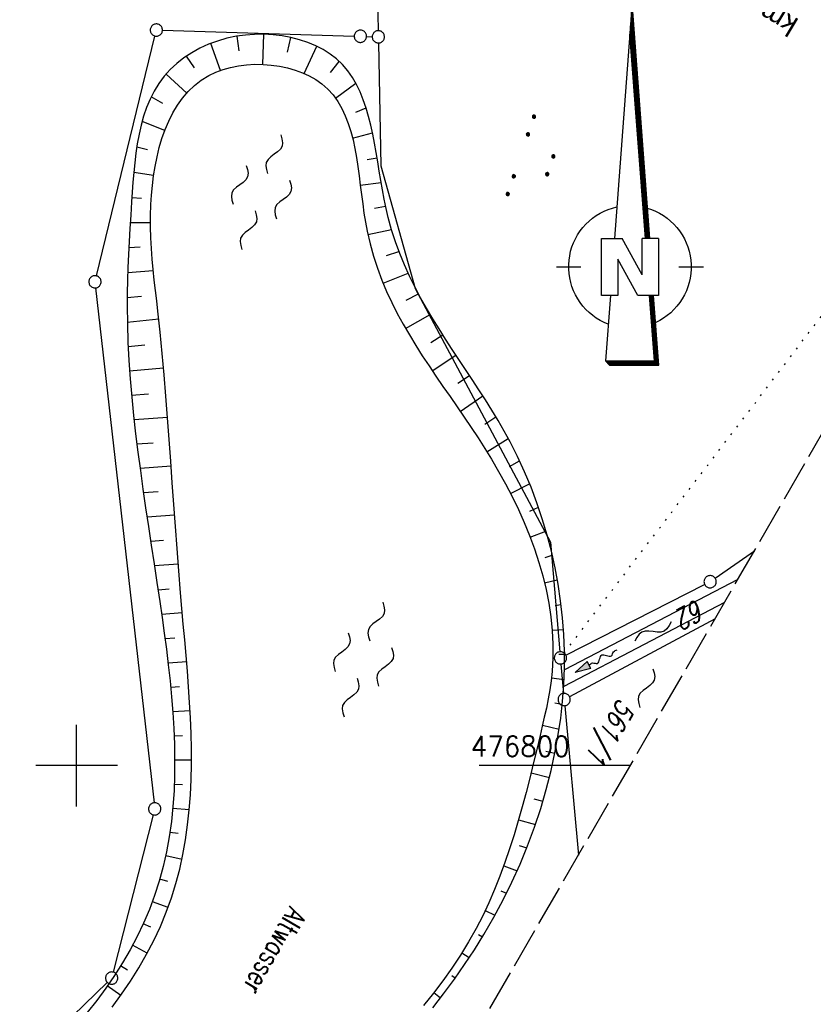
# Model space of a CAD drawing. Extents: x 512293 to 513004, y 476235 to 477180.
# Tile 18 of 25: x 512793 to 512890, y 476771 to 476891. Entities that reach past the tile are written whole.
import ezdxf

# ---------------------------------------------------------------- set-up
doc = ezdxf.new("R2010")
doc.units = 0
doc.header["$LTSCALE"] = 10
doc.header["$MEASUREMENT"] = 0
for name, pattern in [('LT00', [0]), ('LT14', [0.6, 0.5, -0.1]), ('PUNKTX2_STR', [0.6, 0.1, -0.5])]:
    doc.linetypes.add(name, pattern=pattern)
doc.layers.get('0').update_dxf_attribs({"linetype": 'LT00'})
for name, color, linetype in [('--FLIEßRICHTPFEIL', 180, 'Continuous'), ('--WASSER_NUTZUNG', 180, 'Continuous'), ('-EL-020', 250, 'LT00'), ('1401', 7, 'Continuous'), ('DFK_BES-NAME', 255, 'LT00'), ('DFK_FLUR_NR', 250, 'LT00'), ('DFK_GZPKT', 250, 'LT00'), ('DFK_KATASTER', 250, 'LT00'), ('DFK_NUTZUNG', 250, 'LT00'), ('DFK_NUTZUNGSGRENZE', 70, 'PUNKTX2_STR'), ('V88_BOESCH', 250, 'LT00'), ('V88_BOSCHUNG', 250, 'LT00'), ('V88_RASTER', 250, 'LT00')]:
    doc.layers.add(name, color=color, linetype=linetype)
doc.layers.add('-BLATT_88-RAND', color=7, linetype='LT14', plot=False)
doc.styles.add('Arial', font='ARIAL.TTF')
doc.styles.get("Standard").update_dxf_attribs({"font": 'romans.shx'})

# ---------------------------------------------------------------- blocks, each defined once
blk = doc.blocks.new('SYMB7251')
at = {"color": 0, "linetype": 'ByBlock'}
for points in [[(-0.25, 0), (-0.208333, 0.028889), (-0.166667, 0.051111), (-0.125, 0.06), (-0.083333, 0.051111), (-0.041667, 0.028889), (0, 0)], [(0, 0), (0.041667, -0.028889), (0.083333, -0.051111), (0.125, -0.06), (0.166667, -0.051111), (0.208333, -0.028889), (0.25, 0)]]:
    blk.add_lwpolyline(points, dxfattribs=at)
blk = doc.blocks.new('SYMB1401')
at = {"layer": '1401'}
for p, q in [((-2.1, -28.35), (0, 0)), ((0, 0), (2.15, -28.35)), ((2, -28.35), (-0.07, -1.01)), ((2.05, -28.35), (-0.05, -0.67)), ((2.1, -28.35), (-0.02, -0.34)), ((1.8, -28.35), (-0.17, -2.34)), ((1.85, -28.35), (-0.15, -2.01)), ((1.9, -28.35), (-0.12, -1.68)), ((1.95, -28.35), (-0.1, -1.34)), ((1.65, -28.35), (-0.25, -3.35)), ((1.7, -28.35), (-0.22, -3.01)), ((1.75, -28.35), (-0.2, -2.68)), ((-3.75, -35.35), (-3.75, -28.35)), ((-3.75, -28.35), (-1.2, -28.35)), ((1.25, -32.8), (-1.2, -28.35)), ((1.25, -32.8), (1.25, -28.35)), ((3.25, -28.35), (1.25, -28.35)), ((3.25, -28.35), (3.25, -35.35)), ((0.7, -35.35), (-1.75, -30.9)), ((-1.75, -30.9), (-1.75, -35.35)), ((-9.25, -31.85), (-6.25, -31.85)), ((5.75, -31.85), (8.75, -31.85)), ((-1.75, -35.35), (-3.75, -35.35)), ((-2.65, -35.35), (-3.25, -43.35)), ((3.25, -35.35), (0.7, -35.35)), ((2.75, -43.35), (2.15, -35.35)), ((2.8, -43.4), (2.2, -35.35)), ((3.3, -43.85), (2.65, -35.35)), ((-3.25, -43.35), (2.75, -43.35)), ((-3.2, -43.4), (2.8, -43.4))]:
    blk.add_line(p, q, dxfattribs=at)
for points in [[(-7.74, -32.11), (-7.75, -31.56), (-7.7, -31.01), (-7.62, -30.47), (-7.51, -29.93), (-7.35, -29.4), (-7.15, -28.89), (-6.92, -28.39), (-6.65, -27.91), (-6.34, -27.45), (-6.01, -27.02), (-5.64, -26.61), (-5.24, -26.23), (-4.82, -25.88), (-4.37, -25.56), (-3.9, -25.28), (-3.41, -25.03), (-2.9, -24.81), (-2.38, -24.64), (-1.85, -24.5)], [(1.85, -24.65), (2.37, -24.82), (2.88, -25.03), (3.37, -25.28), (3.85, -25.57), (4.3, -25.88), (4.72, -26.23), (5.12, -26.61), (5.49, -27.02), (5.83, -27.45), (6.13, -27.91), (6.41, -28.39), (6.64, -28.89), (6.84, -29.4), (7, -29.93), (7.12, -30.47), (7.2, -31.01), (7.24, -31.56), (7.25, -32.11)], [(-2.9, -38.85), (-3.41, -38.64), (-3.9, -38.39), (-4.37, -38.1), (-4.81, -37.78), (-5.24, -37.43), (-5.64, -37.05), (-6, -36.64), (-6.34, -36.21), (-6.64, -35.75), (-6.91, -35.27), (-7.15, -34.78), (-7.35, -34.26), (-7.5, -33.74), (-7.62, -33.2), (-7.7, -32.66), (-7.74, -32.11)], [(7.25, -32.11), (7.21, -32.66), (7.13, -33.21), (7.01, -33.74), (6.85, -34.27), (6.65, -34.78), (6.42, -35.28), (6.15, -35.76), (5.84, -36.22), (5.5, -36.66), (5.13, -37.07), (4.74, -37.45), (4.31, -37.8), (3.86, -38.12), (3.39, -38.4), (2.9, -38.65)], [(-3.15, -43.45), (2.85, -43.45), (2.25, -35.35)], [(-3.1, -43.5), (2.9, -43.5), (2.3, -35.35)], [(-3.05, -43.55), (2.95, -43.55), (2.35, -35.35)], [(-3, -43.6), (3, -43.6), (2.4, -35.35)], [(-2.95, -43.65), (3.05, -43.65), (2.45, -35.35)], [(-2.9, -43.7), (3.1, -43.7), (2.5, -35.35)], [(-2.85, -43.75), (3.15, -43.75), (2.55, -35.35)], [(-2.8, -43.8), (3.2, -43.8), (2.6, -35.35)], [(-2.78, -43.82), (3.25, -43.82), (2.62, -35.35)], [(-3.25, -43.35), (-2.75, -43.85), (3.3, -43.85)]]:
    blk.add_lwpolyline(points, dxfattribs=at)
blk = doc.blocks.new('SYMB7010')
at = {"color": 0, "linetype": 'ByBlock'}
for points in [[(-0.031408, 0.499213), (-0.093728, 0.49134), (-0.15457, 0.475719), (-0.212975, 0.452595), (-0.268021, 0.422333), (-0.31884, 0.385411), (-0.36463, 0.342411), (-0.40467, 0.29401), (-0.438329, 0.240973), (-0.465074, 0.184136), (-0.484486, 0.124395), (-0.496256, 0.062692), (-0.5002, 0)], [(-0.5002, 0), (-0.496256, -0.062692), (-0.484486, -0.124395), (-0.465075, -0.184136), (-0.438329, -0.240973), (-0.404671, -0.29401), (-0.36463, -0.342411), (-0.31884, -0.385411), (-0.268021, -0.422333), (-0.212975, -0.452595), (-0.154571, -0.475719), (-0.093728, -0.49134), (-0.031408, -0.499213), (0.031408, -0.499213)], [(0.5002, 0), (0.496256, 0.062692), (0.484485, 0.124395), (0.465074, 0.184136), (0.438329, 0.240973), (0.40467, 0.29401), (0.36463, 0.342411), (0.31884, 0.385411), (0.268021, 0.422333), (0.212975, 0.452595), (0.15457, 0.475719), (0.093728, 0.49134), (0.031408, 0.499213), (-0.031408, 0.499213)], [(0.031408, -0.499213), (0.093728, -0.491341), (0.15457, -0.475719), (0.212975, -0.452595), (0.268021, -0.422333), (0.31884, -0.385411), (0.36463, -0.342411), (0.404671, -0.294011), (0.438329, -0.240974), (0.465075, -0.184136), (0.484486, -0.124395), (0.496256, -0.062692), (0.500201, 0)]]:
    blk.add_lwpolyline(points, dxfattribs=at)
blk = doc.blocks.new('SYMB7250')
at = {"color": 0, "linetype": 'ByBlock'}
for points in [[(-0.25, 0.28), (-0.208333, 0.308889), (-0.166667, 0.331111), (-0.125, 0.34), (-0.083333, 0.331111), (-0.041667, 0.308889), (0, 0.28)], [(0, 0.28), (0.041667, 0.251111), (0.083333, 0.228889), (0.125, 0.22), (0.166667, 0.228889), (0.208333, 0.251111), (0.25, 0.28)], [(-0.74, 0), (-0.698333, 0.028889), (-0.656667, 0.051111), (-0.615, 0.06), (-0.573333, 0.051111), (-0.531667, 0.028889), (-0.49, 0)], [(-0.49, 0), (-0.448333, -0.028889), (-0.406667, -0.051111), (-0.365, -0.06), (-0.323333, -0.051111), (-0.281667, -0.028889), (-0.24, 0)], [(0.24, 0), (0.281667, 0.028889), (0.323333, 0.051111), (0.365, 0.06), (0.406667, 0.051111), (0.448333, 0.028889), (0.49, 0)], [(0.49, 0), (0.531667, -0.028889), (0.573333, -0.051111), (0.615, -0.06), (0.656667, -0.051111), (0.698333, -0.028889), (0.74, 0)], [(-0.25, -0.28), (-0.208333, -0.251111), (-0.166667, -0.228889), (-0.125, -0.22), (-0.083333, -0.228889), (-0.041667, -0.251111), (0, -0.28)], [(0, -0.28), (0.041667, -0.308889), (0.083333, -0.331111), (0.125, -0.34), (0.166667, -0.331111), (0.208333, -0.308889), (0.25, -0.28)]]:
    blk.add_lwpolyline(points, dxfattribs=at)
blk = doc.blocks.new('FLIEßRICHTPFEIL')
at = {"layer": '--FLIEßRICHTPFEIL'}
blk.add_hatch(color=256, dxfattribs=at).paths.add_polyline_path([(-1.95, 0.4875), (-1.95, -0.4875), (0, 0)])
for p, q in [((-1.95, 0.4875), (-1.95, -0.4875)), ((-1.95, 0.4875), (0, 0)), ((0, 0), (-1.95, -0.4875))]:
    blk.add_line(p, q, dxfattribs=at)
at = {"layer": '--FLIEßRICHTPFEIL', "start_tangent": (-1, 0), "end_tangent": (-1, 0)}
blk.add_spline([(-1.95, 0), (-2.4375, 0), (-2.925, 0.325), (-3.4125, 0), (-3.9, -0.325), (-4.3875, 0), (-4.875, 0.325), (-5.3625, 0), (-5.85, 0)], degree=3, dxfattribs=at)
blk = doc.blocks.new('SYMB7111')
at = {"color": 0, "linetype": 'ByBlock'}
for p, q in [((-0.13, 0.202919), (-0.13, 0.177081)), ((-0.125, 0.172895), (-0.125, 0.207105)), ((-0.12, 0.209164), (-0.12, 0.170836)), ((-0.115, 0.170204), (-0.115, 0.209796)), ((-0.11, 0.209164), (-0.11, 0.170836)), ((-0.105, 0.172895), (-0.105, 0.207105)), ((-0.1, 0.202919), (-0.1, 0.177081)), ((-0.095, 0.189874), (-0.095, 0.190146)), ((0.1, 0.202919), (0.1, 0.177081)), ((0.105, 0.172895), (0.105, 0.207105)), ((0.11, 0.209164), (0.11, 0.170836)), ((0.115, 0.170204), (0.115, 0.209796)), ((0.12, 0.209164), (0.12, 0.170836)), ((0.125, 0.172895), (0.125, 0.207105)), ((0.13, 0.202919), (0.13, 0.177081)), ((0.135, 0.189874), (0.135, 0.190146)), ((-0.515, -0.177081), (-0.515, -0.202919)), ((-0.51, -0.207105), (-0.51, -0.172895)), ((-0.505, -0.170836), (-0.505, -0.209164)), ((-0.5, -0.209796), (-0.5, -0.170204)), ((-0.495, -0.170836), (-0.495, -0.209164)), ((-0.49, -0.207105), (-0.49, -0.172895)), ((-0.485, -0.177081), (-0.485, -0.202919)), ((-0.48, -0.190126), (-0.48, -0.189854)), ((-0.285, -0.177081), (-0.285, -0.202919)), ((-0.28, -0.207105), (-0.28, -0.172895)), ((-0.275, -0.170836), (-0.275, -0.209164)), ((-0.27, -0.209796), (-0.27, -0.170204)), ((-0.265, -0.170836), (-0.265, -0.209164)), ((-0.26, -0.207105), (-0.26, -0.172895)), ((-0.255, -0.177081), (-0.255, -0.202919)), ((-0.25, -0.190126), (-0.25, -0.189854)), ((0.255, -0.177081), (0.255, -0.202919)), ((0.26, -0.207105), (0.26, -0.172895)), ((0.265, -0.170836), (0.265, -0.209164)), ((0.27, -0.209796), (0.27, -0.170204)), ((0.275, -0.170836), (0.275, -0.209164)), ((0.28, -0.207105), (0.28, -0.172895)), ((0.285, -0.177081), (0.285, -0.202919)), ((0.29, -0.190126), (0.29, -0.189854)), ((0.485, -0.177081), (0.485, -0.202919)), ((0.49, -0.207105), (0.49, -0.172895)), ((0.495, -0.170836), (0.495, -0.209164)), ((0.5, -0.209796), (0.5, -0.170204)), ((0.505, -0.170836), (0.505, -0.209164)), ((0.51, -0.207105), (0.51, -0.172895)), ((0.515, -0.177081), (0.515, -0.202919)), ((0.52, -0.190126), (0.52, -0.189854))]:
    blk.add_line(p, q, dxfattribs=at)
for points in [[(-0.095, 0.19), (-0.096981, 0.198678), (-0.10253, 0.205637), (-0.11055, 0.209499), (-0.11945, 0.209499), (-0.12747, 0.205637), (-0.133019, 0.198678), (-0.135, 0.19), (-0.133019, 0.181322), (-0.12747, 0.174363), (-0.11945, 0.170501), (-0.11055, 0.170501), (-0.10253, 0.174363), (-0.096981, 0.181322), (-0.095, 0.19)], [(0.135, 0.19), (0.133019, 0.198678), (0.12747, 0.205637), (0.11945, 0.209499), (0.11055, 0.209499), (0.10253, 0.205637), (0.096981, 0.198678), (0.095, 0.19), (0.096981, 0.181322), (0.10253, 0.174363), (0.11055, 0.170501), (0.11945, 0.170501), (0.12747, 0.174363), (0.133019, 0.181322), (0.135, 0.19)], [(-0.48, -0.19), (-0.481981, -0.181322), (-0.48753, -0.174363), (-0.49555, -0.170501), (-0.50445, -0.170501), (-0.51247, -0.174363), (-0.518019, -0.181322), (-0.52, -0.19), (-0.518019, -0.198678), (-0.51247, -0.205637), (-0.50445, -0.209499), (-0.49555, -0.209499), (-0.48753, -0.205637), (-0.481981, -0.198678), (-0.48, -0.19)], [(-0.25, -0.19), (-0.251981, -0.181322), (-0.25753, -0.174363), (-0.26555, -0.170501), (-0.27445, -0.170501), (-0.28247, -0.174363), (-0.288019, -0.181322), (-0.29, -0.19), (-0.288019, -0.198678), (-0.28247, -0.205637), (-0.27445, -0.209499), (-0.26555, -0.209499), (-0.25753, -0.205637), (-0.251981, -0.198678), (-0.25, -0.19)], [(0.29, -0.19), (0.288019, -0.181322), (0.28247, -0.174363), (0.27445, -0.170501), (0.26555, -0.170501), (0.25753, -0.174363), (0.251981, -0.181322), (0.25, -0.19), (0.251981, -0.198678), (0.25753, -0.205637), (0.26555, -0.209499), (0.27445, -0.209499), (0.28247, -0.205637), (0.288019, -0.198678), (0.29, -0.19)], [(0.52, -0.19), (0.518019, -0.181322), (0.51247, -0.174363), (0.50445, -0.170501), (0.49555, -0.170501), (0.48753, -0.174363), (0.481981, -0.181322), (0.48, -0.19), (0.481981, -0.198678), (0.48753, -0.205637), (0.49555, -0.209499), (0.50445, -0.209499), (0.51247, -0.205637), (0.518019, -0.198678), (0.52, -0.19)]]:
    blk.add_lwpolyline(points, dxfattribs=at)

msp = doc.modelspace()

# ---------------------------------------------------------------- linework, layer by layer
at = {"layer": '-BLATT_88-RAND'}
msp.add_lwpolyline([(512755.75, 477179.71), (512292.82, 476378.88), (512541.3, 476235.25), (513004.22, 477036.08), (512755.75, 477179.71)], dxfattribs=at)
at = {"layer": 'DFK_KATASTER'}
for p, q in [((512836.41, 476917.22), (512836.92, 476889.93)), ((512810.51, 476889.99), (512833.98, 476889.27)), ((512802.43, 476859.93), (512809.58, 476889.28)), ((512835.48, 476889.23), (512836.18, 476889.2)), ((512836.94, 476888.43), (512837.24, 476873.39)), ((512837.24, 476873.39), (512841.44, 476858.39)), ((512802.33, 476858.45), (512809.48, 476795.45)), ((512841.44, 476858.39), (512857.99, 476827.34)), ((512857.99, 476827.34), (512859.15, 476813.93)), ((512878.14, 476822.93), (512882.95, 476826.29)), ((512859.88, 476813.52), (512876.86, 476822.16)), ((512878.13, 476817.96), (512860.33, 476808.43)), ((512859.28, 476812.43), (512859.6, 476808.83)), ((512859.74, 476807.33), (512861.41, 476789.04)), ((512809.38, 476793.97), (512804.48, 476774.72)), ((512803.75, 476773.47), (512785.95, 476756.19))]:
    msp.add_line(p, q, dxfattribs=at)
at = {"layer": 'DFK_NUTZUNGSGRENZE', "ltscale": 0.2}
msp.add_line((512859.67, 476813.78), (512925.57, 476900.03), dxfattribs=at)
at = {"layer": 'V88_BOESCH'}
for p, q in [((512880.93, 476822.79), (512859.69, 476811.71)), ((512879.29, 476819.96), (512859.61, 476809.69))]:
    msp.add_line(p, q, dxfattribs=at)
for points in [[(512843.58, 476770.34), (512844.92, 476772.08), (512846.23, 476773.85), (512847.48, 476775.64), (512848.69, 476777.47), (512849.85, 476779.34), (512851.06, 476781.43), (512852.2, 476783.56), (512853.27, 476785.73), (512854.27, 476787.94), (512855.19, 476790.18), (512856.03, 476792.45), (512856.8, 476794.75), (512857.48, 476797.07), (512858.07, 476799.41), (512858.58, 476801.77), (512858.95, 476803.79), (512859.25, 476805.82), (512859.47, 476807.86), (512859.62, 476809.91), (512859.7, 476811.96), (512859.7, 476814.01), (512859.62, 476816.05), (512859.46, 476818.1), (512859.23, 476820.14), (512858.93, 476822.18), (512858.55, 476824.21), (512858.1, 476826.22), (512857.58, 476828.21), (512856.99, 476830.19), (512856.33, 476832.14), (512855.61, 476834.06), (512854.82, 476835.95), (512853.96, 476837.81), (512853.04, 476839.62), (512852.33, 476840.93), (512851.59, 476842.21), (512850.82, 476843.48), (512850.04, 476844.74), (512849.23, 476845.99), (512848.42, 476847.23), (512847.6, 476848.46), (512846.78, 476849.7), (512845.97, 476850.93), (512845.16, 476852.17), (512844.37, 476853.43), (512843.59, 476854.69), (512842.83, 476855.96), (512842.1, 476857.26), (512841.4, 476858.57), (512840.74, 476859.91), (512840.12, 476861.28), (512839.54, 476862.67), (512839.02, 476864.1), (512838.54, 476865.56), (512838.13, 476867.06), (512837.87, 476868.17), (512837.64, 476869.3), (512837.42, 476870.44), (512837.22, 476871.59), (512837.03, 476872.74), (512836.85, 476873.89), (512836.66, 476875.03), (512836.46, 476876.16), (512836.24, 476877.27), (512836, 476878.37), (512835.73, 476879.43), (512835.43, 476880.47), (512835.08, 476881.47), (512834.69, 476882.43), (512834.25, 476883.35), (512833.75, 476884.21), (512833.18, 476885.03), (512832.54, 476885.78), (512831.82, 476886.47), (512831.04, 476887.07), (512830.18, 476887.61), (512829.27, 476888.09), (512828.3, 476888.49), (512827.28, 476888.83), (512826.23, 476889.1), (512825.14, 476889.3), (512824.04, 476889.43), (512822.92, 476889.5), (512821.79, 476889.48), (512820.67, 476889.4), (512819.56, 476889.25), (512818.39, 476889), (512817.26, 476888.67), (512816.15, 476888.27), (512815.1, 476887.79), (512814.09, 476887.24), (512813.14, 476886.61), (512812.26, 476885.92), (512811.45, 476885.17), (512810.72, 476884.36), (512810.06, 476883.48), (512809.49, 476882.55), (512808.99, 476881.56), (512808.57, 476880.54), (512808.2, 476879.48), (512807.89, 476878.38), (512807.64, 476877.25), (512807.42, 476876.1), (512807.25, 476874.94), (512807.11, 476873.76), (512806.99, 476872.57), (512806.89, 476871.38), (512806.81, 476870.19), (512806.73, 476869), (512806.62, 476867.36), (512806.52, 476865.74), (512806.43, 476864.13), (512806.35, 476862.54), (512806.28, 476860.97), (512806.23, 476859.4), (512806.19, 476857.83), (512806.18, 476856.27), (512806.21, 476854.04), (512806.28, 476851.81), (512806.39, 476849.57), (512806.55, 476847.34), (512806.74, 476845.1), (512806.97, 476842.85), (512807.22, 476840.6), (512807.5, 476838.35), (512807.8, 476836.09), (512808.11, 476833.82), (512808.44, 476831.55), (512808.79, 476829.27), (512809.13, 476826.99), (512809.48, 476824.69), (512809.83, 476822.39), (512810.18, 476820.07), (512810.46, 476818.14), (512810.73, 476816.2), (512810.99, 476814.26), (512811.22, 476812.31), (512811.44, 476810.37), (512811.62, 476808.43), (512811.78, 476806.49), (512811.9, 476804.55), (512811.97, 476802.62), (512812, 476800.7), (512811.99, 476798.79), (512811.92, 476796.9), (512811.79, 476795.01), (512811.6, 476793.14), (512811.34, 476791.29), (512811.01, 476789.45), (512810.6, 476787.64), (512810.12, 476785.85), (512809.55, 476784.08), (512808.91, 476782.38), (512808.2, 476780.71), (512807.41, 476779.07), (512806.54, 476777.45), (512805.61, 476775.86), (512804.62, 476774.29), (512803.57, 476772.76), (512802.46, 476771.25), (512801.3, 476769.78)], [(512804.37, 476770.44), (512805.51, 476772.01), (512806.59, 476773.62), (512807.61, 476775.25), (512808.56, 476776.91), (512809.44, 476778.59), (512810.25, 476780.31), (512810.97, 476782.05), (512811.62, 476783.81), (512812.16, 476785.55), (512812.63, 476787.32), (512813.02, 476789.11), (512813.34, 476790.91), (512813.59, 476792.73), (512813.78, 476794.57), (512813.92, 476796.42), (512814.01, 476798.28), (512814.05, 476800.15), (512814.05, 476802.04), (512814.01, 476803.93), (512813.93, 476805.83), (512813.83, 476807.73), (512813.71, 476809.64), (512813.56, 476811.56), (512813.4, 476813.47), (512813.24, 476815.39), (512813.06, 476817.3), (512812.89, 476819.22), (512812.72, 476821.13), (512812.5, 476823.84), (512812.29, 476826.55), (512812.09, 476829.24), (512811.9, 476831.93), (512811.71, 476834.6), (512811.52, 476837.27), (512811.33, 476839.92), (512811.14, 476842.56), (512810.93, 476845.2), (512810.72, 476847.82), (512810.48, 476850.43), (512810.23, 476853.03), (512809.95, 476855.62), (512809.8, 476856.89), (512809.66, 476858.15), (512809.51, 476859.42), (512809.38, 476860.7), (512809.26, 476861.98), (512809.17, 476863.28), (512809.1, 476864.59), (512809.06, 476865.92), (512809.06, 476867.27), (512809.1, 476868.65), (512809.17, 476869.8), (512809.27, 476870.97), (512809.42, 476872.15), (512809.61, 476873.32), (512809.84, 476874.48), (512810.12, 476875.62), (512810.45, 476876.73), (512810.83, 476877.82), (512811.27, 476878.86), (512811.77, 476879.86), (512812.33, 476880.8), (512812.96, 476881.68), (512813.65, 476882.49), (512814.42, 476883.23), (512815.26, 476883.88), (512816.18, 476884.44), (512817.02, 476884.84), (512817.92, 476885.18), (512818.85, 476885.44), (512819.82, 476885.63), (512820.81, 476885.76), (512821.81, 476885.82), (512822.82, 476885.81), (512823.83, 476885.73), (512824.82, 476885.59), (512825.79, 476885.39), (512826.73, 476885.12), (512827.63, 476884.79), (512828.48, 476884.4), (512829.28, 476883.95), (512830.01, 476883.44), (512830.74, 476882.79), (512831.39, 476882.07), (512831.96, 476881.28), (512832.46, 476880.43), (512832.88, 476879.53), (512833.25, 476878.58), (512833.56, 476877.59), (512833.83, 476876.56), (512834.05, 476875.5), (512834.25, 476874.41), (512834.42, 476873.3), (512834.58, 476872.17), (512834.72, 476871.03), (512834.86, 476869.89), (512835.01, 476868.75), (512835.17, 476867.62), (512835.35, 476866.5), (512835.56, 476865.39), (512835.91, 476863.84), (512836.33, 476862.33), (512836.81, 476860.86), (512837.34, 476859.42), (512837.93, 476858.02), (512838.57, 476856.66), (512839.25, 476855.32), (512839.97, 476854), (512840.72, 476852.7), (512841.5, 476851.42), (512842.31, 476850.15), (512843.14, 476848.9), (512843.98, 476847.65), (512844.84, 476846.4), (512845.7, 476845.16), (512846.57, 476843.91), (512847.43, 476842.65), (512848.29, 476841.38), (512849.13, 476840.1), (512849.97, 476838.8), (512850.78, 476837.49), (512851.65, 476835.99), (512852.5, 476834.46), (512853.3, 476832.91), (512854.06, 476831.34), (512854.77, 476829.75), (512855.43, 476828.14), (512856.03, 476826.51), (512856.57, 476824.87), (512857.05, 476823.21), (512857.46, 476821.55), (512857.79, 476819.88), (512858.05, 476818.21), (512858.22, 476816.53), (512858.3, 476814.86), (512858.3, 476813.18), (512858.19, 476811.51), (512858.07, 476810.39), (512857.91, 476809.27), (512857.71, 476808.16), (512857.49, 476807.04), (512857.24, 476805.93), (512856.99, 476804.81), (512856.72, 476803.7), (512856.31, 476801.95), (512855.88, 476800.2), (512855.45, 476798.45), (512855, 476796.71), (512854.54, 476794.97), (512854.05, 476793.24), (512853.54, 476791.53), (512852.99, 476789.83), (512852.42, 476788.14), (512851.8, 476786.48), (512851.15, 476784.83), (512850.45, 476783.22), (512849.7, 476781.62), (512848.89, 476780.06), (512847.96, 476778.41), (512846.97, 476776.79), (512845.92, 476775.21), (512844.82, 476773.66), (512843.67, 476772.14), (512842.47, 476770.65)]]:
    msp.add_lwpolyline(points, dxfattribs=at)
at = {"layer": 'V88_BOSCHUNG'}
for p, q in [((512819.89, 476887.47), (512819.64, 476889.26)), ((512822.78, 476885.81), (512822.93, 476889.49)), ((512825.8, 476887.29), (512826.22, 476889.11)), ((512817.63, 476885.08), (512816.41, 476888.37)), ((512827.84, 476884.7), (512829.38, 476888.04)), ((512814.41, 476885.39), (512813.45, 476886.83)), ((512831.07, 476884.81), (512832.15, 476886.17)), ((512813.48, 476882.3), (512810.95, 476884.63)), ((512831.7, 476881.66), (512834.17, 476883.5)), ((512810.54, 476881.02), (512809.13, 476881.85)), ((512834.18, 476879.95), (512835.42, 476880.51)), ((512810.79, 476877.71), (512808.01, 476878.81)), ((512833.77, 476876.78), (512836.21, 476877.42)), ((512808.66, 476875.36), (512807.36, 476875.69)), ((512835.55, 476874.16), (512836.77, 476874.37)), ((512809.43, 476872.21), (512806.99, 476872.58)), ((512834.72, 476871.01), (512837.26, 476871.37)), ((512807.95, 476869.41), (512806.76, 476869.49)), ((512836.46, 476868.23), (512837.81, 476868.44)), ((512809.05, 476866.42), (512806.57, 476866.41)), ((512835.64, 476864.99), (512838.53, 476865.61)), ((512807.77, 476863.42), (512806.39, 476863.35)), ((512837.94, 476862.44), (512839.45, 476862.9)), ((512809.39, 476860.56), (512806.25, 476860.28)), ((512837.5, 476859.04), (512840.57, 476860.27)), ((512807.95, 476857.42), (512806.18, 476857.23)), ((512840.33, 476856.96), (512841.85, 476857.72)), ((512840.27, 476853.48), (512843.28, 476855.2)), ((512810.06, 476854.63), (512806.2, 476854.22)), ((512843.34, 476851.78), (512844.82, 476852.71)), ((512808.34, 476851.43), (512806.3, 476851.23)), ((512843.53, 476848.31), (512846.43, 476850.23)), ((512810.65, 476848.62), (512806.48, 476848.25)), ((512846.66, 476846.78), (512848.07, 476847.75)), ((512808.81, 476845.45), (512806.72, 476845.28)), ((512846.95, 476843.35), (512849.71, 476845.24)), ((512811.14, 476842.61), (512807.03, 476842.3)), ((512849.97, 476841.78), (512851.31, 476842.67)), ((512809.37, 476839.47), (512807.37, 476839.33)), ((512850.22, 476838.4), (512852.83, 476840.03)), ((512852.96, 476836.58), (512854.21, 476837.29)), ((512811.57, 476836.62), (512807.76, 476836.35)), ((512853.1, 476833.3), (512855.44, 476834.48)), ((512809.98, 476833.5), (512808.18, 476833.37)), ((512855.45, 476831.13), (512856.52, 476831.61)), ((512811.99, 476830.63), (512808.62, 476830.4)), ((512855.51, 476827.94), (512857.44, 476828.69)), ((512810.64, 476827.53), (512809.07, 476827.41)), ((512857.35, 476825.45), (512858.22, 476825.73)), ((512812.43, 476824.66), (512809.52, 476824.43)), ((512857.27, 476822.36), (512858.83, 476822.73)), ((512811.33, 476821.57), (512809.97, 476821.45)), ((512858.57, 476819.6), (512859.28, 476819.71)), ((512812.94, 476818.69), (512810.41, 476818.48)), ((512858.21, 476816.57), (512859.58, 476816.67)), ((512812.02, 476815.6), (512810.82, 476815.5)), ((512859, 476813.64), (512859.7, 476813.62)), ((512813.47, 476812.71), (512811.2, 476812.53)), ((512858.11, 476810.73), (512859.66, 476810.55)), ((512812.61, 476809.63), (512811.52, 476809.56)), ((512813.89, 476806.69), (512811.77, 476806.59)), ((512858.54, 476807.66), (512859.44, 476807.5)), ((512857.01, 476804.93), (512859.06, 476804.47)), ((512812.97, 476803.64), (512811.94, 476803.61)), ((512857.43, 476801.76), (512858.53, 476801.5)), ((512814.05, 476800.65), (512812, 476800.65)), ((512855.62, 476799.12), (512857.87, 476798.56)), ((512812.97, 476797.65), (512811.95, 476797.69)), ((512855.97, 476795.94), (512857.07, 476795.65)), ((512813.78, 476794.57), (512811.76, 476794.74)), ((512854.09, 476793.37), (512856.14, 476792.77)), ((512812.42, 476791.68), (512811.42, 476791.83)), ((512854.15, 476790.23), (512855.09, 476789.92)), ((512812.9, 476788.52), (512810.9, 476788.94)), ((512852.27, 476787.72), (512853.91, 476787.13)), ((512811.18, 476785.83), (512810.19, 476786.11)), ((512851.91, 476784.67), (512852.61, 476784.38)), ((512811.2, 476782.63), (512809.28, 476783.34)), ((512850, 476782.26), (512851.2, 476781.69)), ((512809.09, 476780.22), (512808.16, 476780.64)), ((512849.17, 476779.34), (512849.68, 476779.06)), ((512808.65, 476777.06), (512806.85, 476778.02)), ((512847.15, 476777.07), (512848.06, 476776.5)), ((512806.24, 476774.95), (512805.38, 476775.48)), ((512845.92, 476774.31), (512846.34, 476774.01)), ((512805.41, 476771.88), (512803.75, 476773.03)), ((512843.73, 476772.22), (512844.54, 476771.59))]:
    msp.add_line(p, q, dxfattribs=at)
at = {"layer": 'V88_RASTER'}
for p, q in [((512800, 476795), (512800, 476805)), ((512805, 476800), (512795, 476800)), ((512867.75, 476800), (512849.25, 476800))]:
    msp.add_line(p, q, dxfattribs=at)

# ---------------------------------------------------------------- block references
at = {"layer": '--FLIEßRICHTPFEIL', "rotation": 208.2646840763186}
msp.add_blockref('FLIEßRICHTPFEIL', (512861, 476811.4), dxfattribs=at)
at = {"layer": '--WASSER_NUTZUNG', "zscale": 10}
for name, p, xscale, yscale, rotation in [('SYMB7250', (512822.61, 476870.17), 9.999999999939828, 10.00000000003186, 251.2882999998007), ('SYMB7250', (512835.1, 476812.99), 9.999999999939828, 10.00000000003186, 251.2882999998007), ('SYMB7251', (512870.54, 476816.4), 9.999999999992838, 10.00000000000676, 208.1009199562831), ('SYMB7251', (512869.73, 476809.48), 10, 10, 251.28826)]:
    msp.add_blockref(name, p, dxfattribs=dict(at, xscale=xscale, yscale=yscale, rotation=rotation))
at = {"layer": '1401'}
msp.add_blockref('SYMB1401', (512867.97, 476892.87), dxfattribs=at)
at = {"layer": 'DFK_GZPKT', "xscale": 1.499999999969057, "yscale": 1.5, "zscale": 1.5, "rotation": 251.2881100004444}
for p in [(512809.76, 476890.01), (512834.73, 476889.25), (512836.93, 476889.18), (512802.25, 476859.2), (512877.53, 476822.5), (512859.21, 476813.18), (512859.67, 476808.08), (512809.56, 476794.7), (512804.29, 476773.99)]:
    msp.add_blockref('SYMB7010', p, dxfattribs=at)
at = {"layer": 'DFK_NUTZUNG', "xscale": 9.99999999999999, "yscale": 10, "zscale": 10, "rotation": 251.28826}
msp.add_blockref('SYMB7111', (512856.17, 476874.07), dxfattribs=at)

# ---------------------------------------------------------------- texts
at = {"layer": '-EL-020', "style": 'Arial'}
msp.add_text(' km 148+026.922', height=2.5, rotation=-210.9748, dxfattribs=at).set_placement((512889.34, 476890.76))
at = {"layer": 'DFK_BES-NAME', "width": 0.75}
msp.add_text('Altwasser', height=2.5, rotation=239.9697, dxfattribs=at).set_placement((512826.08, 476782.88))
at = {"layer": 'DFK_FLUR_NR', "oblique": 13.754, "width": 0.75}
for s, rotation, p in [('62', 208.9678, (512876.03, 476820.41)), ('561/1', 239.9697, (512866.4, 476808.36))]:
    msp.add_text(s, height=2.5, rotation=rotation, dxfattribs=at).set_placement(p)
at = {"layer": 'V88_RASTER', "width": 0.941}
msp.add_text(' 476800', height=2.5, rotation=359.9978, dxfattribs=at).set_placement((512846.63, 476801.11))

doc.saveas('drawing.dxf')
